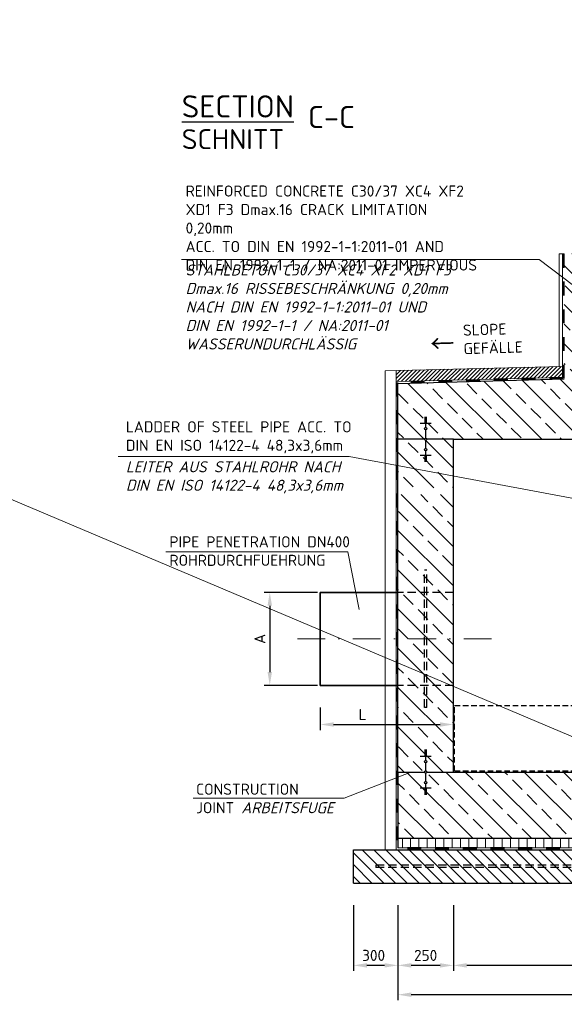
# Model space of a CAD drawing. Header units: millimetres. Extents: x -76904 to 25883, y -13890 to 20369.
# Tile 22 of 29: x -497 to 1958, y 11496 to 15932. Entities that reach past the tile are written whole.
import ezdxf

# ---------------------------------------------------------------- set-up
doc = ezdxf.new("R2010")
doc.units = ezdxf.units.MM
doc.header["$MEASUREMENT"] = 0
for name, pattern in [('HIDDEN', [0.375, 0.25, -0.125]), ('STRICHPUNKT2', [0.5, 0.25, -0.125, 0, -0.125]), ('VERDECKT2', [0.1875, 0.125, -0.0625]), ('WJF-UNSICHTBAR', [0.25, 0.125, -0.125])]:
    doc.linetypes.add(name, pattern=pattern)
for name, color, linetype, lineweight in [('P------T2', 7, 'Continuous', 18), ('P------T7', 7, 'Continuous', 18), ('P-BS----Bem', 7, 'Continuous', 18), ('P-BSBOD', 7, 'Continuous', 30), ('P-BSDEP', 7, 'Continuous', 30), ('P-BSSAU', 7, 'Continuous', 30), ('P-BSSAUF', 7, 'Continuous', 18), ('P-BSWABD', 7, 'Continuous', 18), ('P-BSWAN', 7, 'Continuous', 30), ('P-BSWANF', 7, 'Continuous', 18), ('P-ESER1', 1, 'Erdung1', 25), ('P-MS250', 190, 'Continuous', 35)]:
    doc.layers.add(name, color=color, linetype=linetype, lineweight=lineweight)
doc.styles.get("Standard").update_dxf_attribs({"font": 'isocpeur.ttf'})
doc.linetypes.add('Erdung1', pattern='A,12.7,0.1,["#",Standard,S=2.54,R=0,X=-2.54,Y=-1.27],-5.08', length=17.88)
doc.dimstyles.new('Kopie von ISO-25', dxfattribs={"dimscale": 20, "dimtxt": 2.5, "dimasz": 3, "dimexe": 1.25, "dimexo": 0.625, "dimgap": 1, "dimtad": 1, "dimtxsty": 'Standard', "dimcen": 2.5, "dimadec": 0, "dimazin": 0, "dimtfac": 1, "dimtmove": 0, "dimatfit": 1, "dimfxl": 0, "dimarcsym": 0})

# ---------------------------------------------------------------- blocks, each defined once
blk = doc.blocks.new('*D5')
at = {"layer": 'Defpoints', "color": 0, "lineweight": 0, "transparency": 16777216}
for p in [(1457.917472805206, 12042.11467539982), (4057.917472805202, 12042.11467539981), (1457.917472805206, 11671.07402572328)]:
    blk.add_point(p, dxfattribs=at)
at = {"layer": 'P-BS----Bem', "color": 0, "lineweight": -2, "transparency": 16777216}
for p, q in [((1457.917472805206, 11942.11467539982), (1457.917472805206, 11646.07402572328)), ((4057.917472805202, 11942.11467539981), (4057.917472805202, 11646.07402572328)), ((3997.917472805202, 11671.07402572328), (1517.917472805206, 11671.07402572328))]:
    blk.add_line(p, q, dxfattribs=at)
at = {"layer": 'P-BS----Bem', "color": 0, "lineweight": 0, "transparency": 16777216}
for points in [[(1517.917472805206, 11681.07402572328), (1517.917472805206, 11661.07402572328), (1457.917472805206, 11671.07402572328)], [(3997.917472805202, 11681.07402572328), (3997.917472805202, 11661.07402572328), (4057.917472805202, 11671.07402572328)]]:
    blk.add_solid(points, dxfattribs=at)
at = {"layer": 'P-BS----Bem', "color": 0, "transparency": 16777216, "insert": (2757.917472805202, 11716.07402572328), "char_height": 50, "attachment_point": 5}
blk.add_mtext('2600', dxfattribs=at)
blk = doc.blocks.new('*D6')
at = {"layer": 'Defpoints', "color": 0, "lineweight": 0, "transparency": 16777216}
for p in [(1207.917472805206, 12042.11467539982), (4307.917472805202, 12042.11467539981), (1207.917472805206, 11538.98530667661)]:
    blk.add_point(p, dxfattribs=at)
at = {"layer": 'P-BS----Bem', "color": 0, "lineweight": -2, "transparency": 16777216}
for p, q in [((1207.917472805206, 11942.11467539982), (1207.917472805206, 11513.98530667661)), ((4307.917472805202, 11942.11467539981), (4307.917472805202, 11513.98530667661)), ((4247.917472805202, 11538.98530667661), (1267.917472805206, 11538.98530667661))]:
    blk.add_line(p, q, dxfattribs=at)
at = {"layer": 'P-BS----Bem', "color": 0, "lineweight": 0, "transparency": 16777216}
for points in [[(1267.917472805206, 11548.98530667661), (1267.917472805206, 11528.98530667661), (1207.917472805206, 11538.98530667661)], [(4247.917472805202, 11548.98530667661), (4247.917472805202, 11528.98530667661), (4307.917472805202, 11538.98530667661)]]:
    blk.add_solid(points, dxfattribs=at)
at = {"layer": 'P-BS----Bem', "color": 0, "transparency": 16777216, "insert": (2757.917472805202, 11583.98530667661), "char_height": 50, "attachment_point": 5}
blk.add_mtext('3100', dxfattribs=at)
blk = doc.blocks.new('*D8')
at = {"layer": 'Defpoints', "color": 0, "lineweight": 0, "transparency": 16777216}
for p in [(1207.917472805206, 12042.11467539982), (1457.917472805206, 12042.11467539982), (1207.917472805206, 11671.07402572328)]:
    blk.add_point(p, dxfattribs=at)
at = {"layer": 'P-BS----Bem', "color": 0, "lineweight": -2, "transparency": 16777216}
for p, q in [((1207.917472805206, 11942.11467539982), (1207.917472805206, 11646.07402572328)), ((1457.917472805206, 11942.11467539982), (1457.917472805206, 11646.07402572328)), ((1397.917472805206, 11671.07402572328), (1267.917472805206, 11671.07402572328))]:
    blk.add_line(p, q, dxfattribs=at)
at = {"layer": 'P-BS----Bem', "color": 0, "lineweight": 0, "transparency": 16777216}
for points in [[(1267.917472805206, 11681.07402572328), (1267.917472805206, 11661.07402572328), (1207.917472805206, 11671.07402572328)], [(1397.917472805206, 11681.07402572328), (1397.917472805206, 11661.07402572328), (1457.917472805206, 11671.07402572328)]]:
    blk.add_solid(points, dxfattribs=at)
at = {"layer": 'P-BS----Bem', "color": 0, "transparency": 16777216, "insert": (1332.917472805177, 11716.07402572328), "char_height": 50, "attachment_point": 5}
blk.add_mtext('250', dxfattribs=at)
blk = doc.blocks.new('*D56')
at = {"layer": 'Defpoints', "color": 0, "lineweight": 0, "transparency": 16777216}
for p in [(1007.917472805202, 12042.11467539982), (1207.917472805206, 12042.11467539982), (1007.917472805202, 11671.07402572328)]:
    blk.add_point(p, dxfattribs=at)
at = {"layer": 'P-BS----Bem', "color": 0, "lineweight": -2, "transparency": 16777216}
for p, q in [((1007.917472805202, 11942.11467539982), (1007.917472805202, 11646.07402572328)), ((1207.917472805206, 11942.11467539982), (1207.917472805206, 11646.07402572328)), ((1147.917472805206, 11671.07402572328), (1067.917472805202, 11671.07402572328))]:
    blk.add_line(p, q, dxfattribs=at)
at = {"layer": 'P-BS----Bem', "color": 0, "lineweight": 0, "transparency": 16777216}
for points in [[(1067.917472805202, 11681.07402572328), (1067.917472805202, 11661.07402572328), (1007.917472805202, 11671.07402572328)], [(1147.917472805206, 11681.07402572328), (1147.917472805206, 11661.07402572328), (1207.917472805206, 11671.07402572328)]]:
    blk.add_solid(points, dxfattribs=at)
at = {"layer": 'P-BS----Bem', "color": 0, "transparency": 16777216, "insert": (1098.438153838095, 11716.07402572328), "char_height": 50, "attachment_point": 5}
blk.add_mtext('300', dxfattribs=at)
blk = doc.blocks.new('*D83')
at = {"layer": 'Defpoints', "color": 0, "lineweight": 0, "transparency": 16777216}
for p in [(857.9174728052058, 13351.61467539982), (630.4166861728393, 12932.61467539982), (857.9174728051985, 12932.61467539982)]:
    blk.add_point(p, dxfattribs=at)
at = {"layer": 'P-BS----Bem', "color": 0, "lineweight": -2, "transparency": 16777216}
for p, q in [((845.4174728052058, 13351.61467539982), (605.4166861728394, 13351.61467539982)), ((630.4166861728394, 13291.61467539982), (630.4166861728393, 12992.61467539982)), ((845.4174728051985, 12932.61467539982), (605.4166861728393, 12932.61467539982))]:
    blk.add_line(p, q, dxfattribs=at)
at = {"layer": 'P-BS----Bem', "color": 0, "lineweight": 0, "transparency": 16777216}
for points in [[(620.4166861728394, 13291.61467539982), (640.4166861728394, 13291.61467539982), (630.4166861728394, 13351.61467539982)], [(620.4166861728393, 12992.61467539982), (640.4166861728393, 12992.61467539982), (630.4166861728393, 12932.61467539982)]]:
    blk.add_solid(points, dxfattribs=at)
at = {"layer": 'P-BS----Bem', "color": 0, "transparency": 16777216, "insert": (585.4166861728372, 13142.11467539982), "char_height": 50, "attachment_point": 5, "rotation": 90}
blk.add_mtext('A', dxfattribs=at)
blk = doc.blocks.new('*D99')
at = {"layer": 'Defpoints', "color": 0, "lineweight": 0, "transparency": 16777216}
for p in [(857.9174728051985, 12932.61467539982), (1457.917472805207, 12932.61467539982), (1457.917472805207, 12756.41719996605)]:
    blk.add_point(p, dxfattribs=at)
at = {"layer": 'P-BS----Bem', "color": 0, "lineweight": -2, "transparency": 16777216}
for p, q in [((857.9174728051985, 12832.61467539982), (857.9174728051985, 12731.41719996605)), ((1457.917472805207, 12832.61467539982), (1457.917472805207, 12731.41719996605)), ((917.9174728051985, 12756.41719996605), (1397.917472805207, 12756.41719996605))]:
    blk.add_line(p, q, dxfattribs=at)
at = {"layer": 'P-BS----Bem', "color": 0, "lineweight": 0, "transparency": 16777216}
for points in [[(917.9174728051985, 12766.41719996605), (917.9174728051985, 12746.41719996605), (857.9174728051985, 12756.41719996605)], [(1397.917472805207, 12766.41719996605), (1397.917472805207, 12746.41719996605), (1457.917472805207, 12756.41719996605)]]:
    blk.add_solid(points, dxfattribs=at)
at = {"layer": 'P-BS----Bem', "color": 0, "transparency": 16777216, "insert": (1048.538763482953, 12801.41719996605), "char_height": 50, "attachment_point": 5}
blk.add_mtext('L', dxfattribs=at)

msp = doc.modelspace()

# ---------------------------------------------------------------- hatches: boundary and pattern name
at = {"lineweight": 0}
h = msp.add_hatch(dxfattribs=at)
h.set_pattern_fill('ANSI31', color=256, scale=100)
h.set_pattern_definition([(45, (2757.9174728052, 14335.11467539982), (-8.838834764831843, 8.838834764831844), [])])
h.paths.add_polyline_path([(4315.917472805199, 14301.36467539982), (4315.917472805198, 14351.36467539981), (3565.917472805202, 14370.11467539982), (3565.917472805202, 14320.11467539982)])
h.paths.add_polyline_path([(1199.917472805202, 14351.36467539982), (1199.917472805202, 14301.36467539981), (1949.917472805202, 14320.11467539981), (1949.917472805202, 14370.11467539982)])
at = {"layer": 'P-BSBOD', "lineweight": 18}
h = msp.add_hatch(dxfattribs=at)
h.set_pattern_fill('ANSI31', scale=300, angle=45, style=0)
h.set_pattern_definition([(90, (-13584.62085708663, -276.0736737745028), (-37.5, 7.105427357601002e-15), [])])
h.paths.add_polyline_path([(4307.917472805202, 12200.11467539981), (4307.917472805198, 12242.11467539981), (4250.326295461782, 12242.11467539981, 0.03853256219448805), (4252.245457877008, 12200.11467539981)])
h.paths.add_polyline_path([(4252.245457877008, 12200.11467539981, -0.03853256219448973), (4250.326295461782, 12242.11467539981), (1207.917472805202, 12242.11467539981), (1207.917472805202, 12200.11467539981)])
at = {"layer": 'P-BSSAUF', "lineweight": 5}
h = msp.add_hatch(dxfattribs=at)
h.set_pattern_fill('ANSI31', scale=300, angle=90, style=0)
h.set_pattern_definition([(135, (-13584.62085708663, -276.0736737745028), (-26.51650429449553, -26.51650429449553), [])])
edge = h.paths.add_edge_path()
edge.add_arc((4523.378087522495, 12233.54775026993), 273.186151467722, 206.3917819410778, 224.4865841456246, ccw=False)
edge.add_line((4278.664618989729, 12112.11467539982), (1107.917472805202, 12112.1146753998))
edge.add_line((1107.917472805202, 12112.1146753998), (1107.917472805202, 12117.07255369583))
edge.add_spline(control_points=[(1107.917472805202, 12117.07255369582), (1062.29447855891, 12111.68927438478), (1030.232356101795, 12112.95712711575), (1007.917472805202, 12118.65539179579)], knot_values=[816.4343976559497, 816.4343976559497, 816.4343976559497, 816.4343976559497, 825.7347813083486, 825.7347813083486, 825.7347813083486, 825.7347813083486], degree=3, periodic=0)
edge.add_line((1007.917472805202, 12118.65539179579), (1007.917472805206, 12042.11467539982))
edge.add_line((1007.917472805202, 12042.11467539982), (4328.483112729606, 12042.11467539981))
edge = h.paths.add_edge_path()
edge.add_line((1007.917472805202, 12192.11467539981), (1007.917472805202, 12118.65539179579))
edge.add_spline(control_points=[(1007.917472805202, 12118.65539179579), (1030.232356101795, 12112.95712711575), (1062.29447855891, 12111.68927438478), (1107.917472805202, 12117.07255369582)], knot_values=[816.4343976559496, 816.4343976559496, 816.4343976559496, 816.4343976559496, 825.7347813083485, 825.7347813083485, 825.7347813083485, 825.7347813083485], degree=3, periodic=0)
edge.add_line((1107.917472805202, 12117.07255369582), (1107.917472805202, 12122.1146753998))
edge.add_line((1107.917472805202, 12122.1146753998), (4273.952060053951, 12122.11467539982))
edge.add_arc((4523.378087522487, 12233.54775026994), 273.1861514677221, 188.7234911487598, 204.0730860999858, ccw=False)
edge.add_line((4253.352211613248, 12192.11467539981), (1007.917472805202, 12192.11467539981))
edge = h.paths.add_edge_path()
edge.add_arc((4523.378087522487, 12233.54775026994), 273.1861514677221, 188.7234911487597, 204.0730860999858)
edge.add_line((4273.952060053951, 12122.11467539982), (4407.917472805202, 12122.11467539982))
edge.add_line((4407.917472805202, 12122.11467539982), (4407.917472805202, 12117.07255369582))
edge.add_spline(control_points=[(4407.917472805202, 12117.07255369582), (4453.540467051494, 12111.68927438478), (4485.60258950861, 12112.95712711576), (4507.917472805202, 12118.65539179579)], knot_values=[816.4343976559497, 816.4343976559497, 816.4343976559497, 816.4343976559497, 825.7347813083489, 825.7347813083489, 825.7347813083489, 825.7347813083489], degree=3, periodic=0)
edge.add_line((4507.917472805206, 12118.65539179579), (4507.917472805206, 12192.11467539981))
edge.add_line((4507.917472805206, 12192.11467539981), (4253.352211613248, 12192.11467539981))
edge = h.paths.add_edge_path()
edge.add_line((4507.917472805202, 12042.11467539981), (4507.917472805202, 12118.6553917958))
edge.add_spline(control_points=[(4507.917472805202, 12118.65539179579), (4485.60258950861, 12112.95712711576), (4453.540467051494, 12111.68927438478), (4407.917472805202, 12117.07255369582)], knot_values=[816.4343976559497, 816.4343976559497, 816.4343976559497, 816.4343976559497, 825.7347813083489, 825.7347813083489, 825.7347813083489, 825.7347813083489], degree=3, periodic=0)
edge.add_line((4407.917472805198, 12117.07255369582), (4407.917472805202, 12112.11467539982))
edge.add_line((4407.917472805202, 12112.11467539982), (4278.664618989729, 12112.11467539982))
edge.add_arc((4523.378087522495, 12233.54775026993), 273.186151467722, 206.3917819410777, 224.4865841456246)
edge.add_line((4328.483112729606, 12042.11467539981), (4507.917472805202, 12042.11467539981))
h.paths.add_polyline_path([(4278.664618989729, 12112.11467539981, -0.01011756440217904), (4273.952060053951, 12122.11467539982), (1107.917472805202, 12122.1146753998), (1107.917472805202, 12112.1146753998)])
h.paths.add_polyline_path([(4407.917472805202, 12112.11467539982), (4407.917472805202, 12122.11467539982), (4273.952060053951, 12122.11467539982, 0.01011756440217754), (4278.664618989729, 12112.11467539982)])
at = {"layer": 'P-BSWANF', "lineweight": 5}
h = msp.add_hatch(dxfattribs=at)
h.set_pattern_fill('ANSI33', scale=500, angle=90, style=0)
h.set_pattern_definition([(135, (-9882.225805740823, 2976.978876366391), (-88.38834764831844, -88.38834764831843), []), (135, (-9882.225805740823, 3065.367223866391), (-88.38834764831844, -88.38834764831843), [62.5, -31.25])])
edge = h.paths.add_edge_path()
edge.add_line((1207.917472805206, 12542.11467539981), (1317.373371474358, 12542.11467539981))
edge.add_line((1317.373371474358, 12542.11467539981), (1317.373371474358, 12572.00474239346))
edge.add_line((1317.373371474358, 12572.00474239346), (1350.746017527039, 12572.00474239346))
edge.add_line((1350.746017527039, 12572.00474239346), (1350.746017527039, 12542.11467539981))
edge.add_line((1350.746017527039, 12542.11467539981), (1457.917472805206, 12542.11467539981))
edge.add_line((1457.917472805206, 12542.11467539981), (1457.917472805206, 12883.00441936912))
edge.add_arc((1691.155259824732, 13167.31474834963), 367.7393485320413, 180, 230.6357997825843, ccw=False)
edge.add_arc((1691.155259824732, 13167.31474834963), 367.7393485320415, 129.3642002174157, 180, ccw=False)
edge.add_line((1457.917472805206, 13451.62507733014), (1457.917472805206, 13792.11467539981))
edge.add_line((1457.917472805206, 13792.11467539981), (1207.917472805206, 13792.11467539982))
edge.add_line((1207.917472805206, 13792.11467539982), (1207.917472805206, 12542.11467539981))
h.paths.add_polyline_path([(1457.917472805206, 14042.11467539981), (2257.917472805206, 14042.11467539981), (2257.917472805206, 14827.11467539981), (2172.917472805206, 14827.11467539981), (2172.917472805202, 14892.11467539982), (1957.917472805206, 14877.11467539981), (1957.917472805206, 14312.11467539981), (1207.917472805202, 14292.11467539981), (1207.917472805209, 13822.20067539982), (1457.917472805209, 13822.20067539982)])
edge = h.paths.add_edge_path(flags=17)
edge.add_arc((1691.155259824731, 13167.31474834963), 367.7393485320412, 129.3642002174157, 180)
edge.add_arc((1691.155259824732, 13167.31474834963), 367.7393485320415, 180, 230.6357997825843)
edge.add_line((1457.917472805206, 12883.00441936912), (1457.917472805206, 13451.62507733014))
edge = h.paths.add_edge_path(flags=17)
edge.add_line((4057.917472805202, 13420.71436389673), (4057.917472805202, 12913.91513280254))
edge.add_arc((3791.420074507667, 13167.31474834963), 367.7393485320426, 316.4431492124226, 360)
edge.add_arc((3791.420074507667, 13167.31474834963), 367.7393485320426, 0, 43.55685078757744)
edge = h.paths.add_edge_path()
edge.add_arc((3791.420074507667, 13167.31474834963), 367.7393485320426, 0, 43.55685078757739, ccw=False)
edge.add_arc((3791.420074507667, 13167.31474834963), 367.7393485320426, -43.5568507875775, 0, ccw=False)
edge.add_line((4057.917472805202, 12913.91513280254), (4057.917472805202, 12542.11467539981))
edge.add_line((4057.917472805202, 12542.11467539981), (4166.959372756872, 12542.11467539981))
edge.add_line((4166.959372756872, 12542.11467539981), (4166.959372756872, 12573.07185559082))
edge.add_line((4166.959372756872, 12573.07185559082), (4199.047852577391, 12573.07185559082))
edge.add_line((4199.047852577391, 12573.07185559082), (4199.047852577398, 12542.11467539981))
edge.add_line((4199.047852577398, 12542.11467539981), (4307.917472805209, 12542.11467539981))
edge.add_line((4307.917472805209, 12542.11467539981), (4307.917472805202, 13792.11467539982))
edge.add_line((4307.917472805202, 13792.11467539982), (4057.917472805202, 13792.11467539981))
edge.add_line((4057.917472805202, 13792.11467539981), (4057.917472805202, 13420.71436389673))
h.paths.add_polyline_path([(4057.917472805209, 14042.11467539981), (4057.917472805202, 13822.20067539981), (4307.917472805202, 13822.20067539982), (4307.917472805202, 14292.11467539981), (3557.917472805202, 14312.11467539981), (3557.917472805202, 14877.11467539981), (3342.917472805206, 14892.11467539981), (3342.917472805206, 14827.11467539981), (3257.917472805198, 14827.11467539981), (3257.917472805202, 14042.11467539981)])
h = msp.add_hatch(dxfattribs=at)
h.set_pattern_fill('ANSI33', scale=500, angle=90, style=0)
h.set_pattern_definition([(135, (0, 0), (-88.38834764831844, -88.38834764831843), []), (135, (5.412225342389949e-15, 88.38834750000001), (-88.38834764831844, -88.38834764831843), [62.5, -31.25])])
h.paths.add_polyline_path([(2857.917472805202, 12422.11467539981), (2857.917472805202, 12542.11467539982), (2657.917472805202, 12542.11467539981), (2657.917472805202, 12422.11467539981)])
h.paths.add_polyline_path([(2657.917472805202, 12422.11467539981), (2657.917472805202, 12392.11467539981), (2857.917472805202, 12392.11467539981), (2857.917472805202, 12422.11467539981)], flags=16)
edge = h.paths.add_edge_path()
edge.add_arc((4182.917472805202, 12542.11467539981), 5.176266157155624, 180, 360)
edge.add_line((4188.093738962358, 12542.11467539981), (4307.917472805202, 12542.11467539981))
edge.add_line((4307.917472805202, 12542.11467539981), (4307.917472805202, 12401.49832889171))
edge.add_arc((4523.37808752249, 12233.54775026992), 273.1861514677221, 142.063745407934, 178.2029501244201)
edge.add_line((4250.326295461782, 12242.11467539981), (1207.917472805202, 12242.11467539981))
edge.add_line((1207.917472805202, 12242.11467539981), (1207.917472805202, 12542.11467539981))
edge.add_line((1207.917472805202, 12542.11467539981), (2657.917472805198, 12542.11467539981))
edge.add_line((2657.917472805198, 12542.11467539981), (2657.917472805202, 12392.11467539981))
edge.add_line((2657.917472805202, 12392.11467539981), (2857.917472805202, 12392.11467539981))
edge.add_line((2857.917472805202, 12392.11467539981), (2857.917472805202, 12542.11467539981))
edge.add_line((2857.917472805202, 12542.11467539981), (4177.741206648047, 12542.11467539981))

# ---------------------------------------------------------------- linework, layer by layer
at = {"color": 1, "lineweight": 0}
msp.add_line((-16135.73588350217, 20368.91309074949), (25882.52373820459, 2597.361613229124), dxfattribs=at)
for p, q in [((1307.9174728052, 14113.60871663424), (1357.9174728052, 14113.60871663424)), ((1327.9174728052, 14141.76795561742), (1337.9174728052, 14141.76795561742)), ((1327.9174728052, 14138.24805074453), (1337.9174728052, 14138.24805074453)), ((1327.9174728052, 14134.72814587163), (1337.9174728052, 14134.72814587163)), ((1327.9174728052, 14131.20824099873), (1337.9174728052, 14131.20824099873)), ((1327.9174728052, 14127.68833612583), (1337.9174728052, 14127.68833612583)), ((1327.9174728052, 14124.16843125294), (1337.9174728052, 14124.16843125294)), ((1327.9174728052, 14120.64852638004), (1337.9174728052, 14120.64852638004)), ((1327.9174728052, 14117.12862150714), (1337.9174728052, 14117.12862150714)), ((1332.9174728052, 14142.11467539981), (1332.9174728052, 14094.50900552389)), ((1332.9174728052, 14084.15647320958), (1332.9174728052, 14047.29094155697)), ((1332.9174728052, 14036.93840924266), (1332.9174728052, 14000.07287759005)), ((1332.9174728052, 13989.72034527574), (1332.9174728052, 13942.11467539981)), ((1307.9174728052, 13970.62063416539), (1357.9174728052, 13970.62063416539)), ((1327.9174728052, 13967.10072929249), (1337.9174728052, 13967.10072929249)), ((1327.9174728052, 13963.58082441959), (1337.9174728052, 13963.58082441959)), ((1327.9174728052, 13960.06091954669), (1337.9174728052, 13960.06091954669)), ((1327.9174728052, 13956.5410146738), (1337.9174728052, 13956.5410146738)), ((1327.9174728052, 13953.0211098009), (1337.9174728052, 13953.0211098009)), ((1327.9174728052, 13949.501204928), (1337.9174728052, 13949.501204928)), ((1327.9174728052, 13945.9813000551), (1337.9174728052, 13945.9813000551)), ((1327.9174728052, 13942.46139518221), (1337.9174728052, 13942.46139518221)), ((1307.917472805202, 12613.60871663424), (1357.917472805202, 12613.60871663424)), ((1327.917472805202, 12641.76795561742), (1337.917472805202, 12641.76795561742)), ((1327.917472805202, 12638.24805074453), (1337.917472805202, 12638.24805074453)), ((1327.917472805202, 12634.72814587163), (1337.917472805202, 12634.72814587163)), ((1327.917472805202, 12631.20824099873), (1337.917472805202, 12631.20824099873)), ((1327.917472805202, 12627.68833612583), (1337.917472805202, 12627.68833612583)), ((1327.917472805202, 12624.16843125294), (1337.917472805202, 12624.16843125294)), ((1327.917472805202, 12620.64852638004), (1337.917472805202, 12620.64852638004)), ((1327.917472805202, 12617.12862150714), (1337.917472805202, 12617.12862150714)), ((1332.917472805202, 12642.11467539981), (1332.917472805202, 12594.50900552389)), ((1332.917472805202, 12584.15647320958), (1332.917472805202, 12547.29094155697)), ((1332.917472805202, 12536.93840924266), (1332.917472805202, 12500.07287759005)), ((1307.917472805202, 12470.62063416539), (1357.917472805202, 12470.62063416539)), ((1327.917472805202, 12467.10072929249), (1337.917472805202, 12467.10072929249)), ((1332.917472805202, 12489.72034527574), (1332.917472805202, 12442.11467539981)), ((1327.917472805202, 12463.58082441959), (1337.917472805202, 12463.58082441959)), ((1327.917472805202, 12460.06091954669), (1337.917472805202, 12460.06091954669)), ((1327.917472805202, 12456.5410146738), (1337.917472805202, 12456.5410146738)), ((1327.917472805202, 12453.0211098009), (1337.917472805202, 12453.0211098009)), ((1327.917472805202, 12449.501204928), (1337.917472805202, 12449.501204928)), ((1327.917472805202, 12445.9813000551), (1337.917472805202, 12445.9813000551)), ((1327.917472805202, 12442.46139518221), (1337.917472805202, 12442.46139518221))]:
    msp.add_line(p, q)
at = {"linetype": 'HIDDEN', "lineweight": 25, "ltscale": 100}
for p, q in [((1462.917472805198, 12547.11467539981), (1462.917472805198, 12842.11467539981)), ((1462.917472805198, 12842.11467539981), (2267.917472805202, 12842.11467539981)), ((1462.917472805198, 12547.11467539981), (4052.917472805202, 12547.11467539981))]:
    msp.add_line(p, q, dxfattribs=at)
for centre in [(1332.9174728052, 14089.33273936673), (1332.9174728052, 14042.11467539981), (1332.9174728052, 13994.8966114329), (1332.917472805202, 12589.33273936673), (1332.917472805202, 12542.11467539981), (1332.917472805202, 12494.8966114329)]:
    msp.add_circle(centre, 5.176266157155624)
at = {"layer": 'P------T2', "color": 7}
for p, q in [((232.5428909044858, 14851.83387558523), (1844.846028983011, 14851.83387558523)), ((1844.846028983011, 14851.83387558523), (2054.40182904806, 14691.92575766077)), ((988.9463719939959, 13964.59722329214), (-52.47228744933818, 13964.59722329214)), ((988.9463719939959, 13964.59722329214), (2526.204373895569, 13674.94862721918)), ((161.5944072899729, 13533.76572156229), (981.5565002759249, 13533.9820635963)), ((1033.465085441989, 13274.83216680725), (981.5565002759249, 13533.9820635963))]:
    msp.add_line(p, q, dxfattribs=at)
at = {"layer": 'P------T2', "color": 7, "ltscale": 50}
for p, q in [((965.3104981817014, 12423.98846676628), (1266.499487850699, 12542.11467539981)), ((285.3287759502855, 12423.98846676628), (965.3104981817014, 12423.98846676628))]:
    msp.add_line(p, q, dxfattribs=at)
at = {"layer": 'P-BSBOD', "color": 7}
for p, q in [((1327.741206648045, 14042.11467539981), (1207.9174728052, 14042.11467539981)), ((1457.9174728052, 14042.11467539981), (1338.093738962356, 14042.11467539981)), ((1207.917472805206, 12542.11467539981), (1327.741206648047, 12542.11467539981)), ((1207.917472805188, 12542.11467539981), (1207.917472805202, 12200.11467539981)), ((1338.093738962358, 12542.11467539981), (4177.741206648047, 12542.11467539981)), ((4307.917472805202, 12242.11467539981), (1207.917472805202, 12242.11467539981))]:
    msp.add_line(p, q, dxfattribs=at)
at = {"layer": 'P-BSBOD', "color": 7, "lineweight": 18}
msp.add_line((1207.917472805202, 12200.11467539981), (4307.917472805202, 12200.11467539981), dxfattribs=at)
at = {"layer": 'P-BSDEP', "color": 7}
for p, q in [((1957.917472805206, 14312.11467539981), (1207.917472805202, 14292.11467539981)), ((1457.917472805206, 14042.11467539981), (2257.917472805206, 14042.11467539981))]:
    msp.add_line(p, q, dxfattribs=at)
at = {"layer": 'P-BSSAU', "color": 7}
for p, q in [((1007.917472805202, 12192.11467539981), (4507.917472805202, 12192.11467539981)), ((1007.917472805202, 12042.11467539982), (1007.917472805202, 12192.11467539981)), ((1007.917472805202, 12042.11467539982), (4507.917472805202, 12042.11467539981))]:
    msp.add_line(p, q, dxfattribs=at)
at = {"layer": 'P-BSWABD', "color": 7}
for p, q in [((1934.917472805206, 14877.11467539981), (1934.917472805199, 14369.73967539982)), ((1949.917472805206, 14877.11467539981), (1934.917472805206, 14877.11467539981)), ((1949.917472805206, 14877.11467539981), (1949.917472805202, 14320.11467539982)), ((1957.917472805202, 14877.11467539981), (1949.917472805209, 14877.11467539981)), ((1949.917472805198, 14370.11467539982), (1149.917472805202, 14350.11467539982)), ((1149.917472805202, 14350.11467539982), (1149.917472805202, 12192.11467539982)), ((1199.917472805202, 14351.36467539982), (1199.917472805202, 12192.11467539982)), ((1949.917472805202, 14320.11467539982), (1199.917472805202, 14301.36467539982))]:
    msp.add_line(p, q, dxfattribs=at)
at = {"layer": 'P-BSWABD', "color": 7, "linetype": 'WJF-UNSICHTBAR', "lineweight": 53, "ltscale": 500}
for p, q in [((1952.9174728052, 14877.11467539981), (1952.917472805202, 14317.11467539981)), ((1952.917472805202, 14317.11467539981), (1202.917472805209, 14297.11467539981)), ((1202.917472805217, 14297.11467539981), (1202.917472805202, 12197.11467539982)), ((4312.917472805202, 12197.11467539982), (1202.917472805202, 12197.11467539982))]:
    msp.add_line(p, q, dxfattribs=at)
at = {"layer": 'P-BSWAN', "color": 7}
for p, q in [((1207.917472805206, 12542.11467539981), (1207.917472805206, 14292.11467539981)), ((1457.917472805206, 12542.11467539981), (1457.917472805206, 14042.11467539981))]:
    msp.add_line(p, q, dxfattribs=at)
at = {"layer": 'P-ESER1', "color": 7, "linetype": 'VERDECKT2', "ltscale": 300}
for p, q in [((4407.917472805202, 12122.11467539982), (1107.917472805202, 12122.1146753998)), ((1107.917472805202, 12122.1146753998), (1107.917472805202, 12112.11467539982)), ((4407.917472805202, 12112.11467539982), (1107.917472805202, 12112.1146753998))]:
    msp.add_line(p, q, dxfattribs=at)
at = {"layer": 'P-MS250', "color": 7, "linetype": 'VERDECKT2', "lineweight": 25, "ltscale": 300}
for p, q in [((1327.917472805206, 12832.61467539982), (1327.917472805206, 13451.61467539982)), ((1337.917472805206, 13451.61467539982), (1327.917472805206, 13451.61467539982)), ((1337.917472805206, 12832.61467539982), (1337.917472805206, 13451.61467539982)), ((1457.917472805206, 13351.61467539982), (1207.917472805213, 13351.61467539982)), ((1457.917472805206, 12932.61467539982), (1457.917472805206, 13351.61467539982)), ((1457.917472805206, 12932.61467539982), (1207.917472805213, 12932.61467539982)), ((1337.917472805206, 12832.61467539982), (1327.917472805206, 12832.61467539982))]:
    msp.add_line(p, q, dxfattribs=at)
at = {"layer": 'P-MS250', "color": 7}
for p, q in [((857.9174728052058, 13351.61467539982), (1207.917472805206, 13351.61467539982)), ((857.9174728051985, 13351.61467539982), (857.9174728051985, 12932.61467539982)), ((857.9174728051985, 12932.61467539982), (1207.917472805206, 12932.61467539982))]:
    msp.add_line(p, q, dxfattribs=at)
at = {"layer": 'P-MS250', "color": 7, "linetype": 'STRICHPUNKT2', "lineweight": 18, "ltscale": 500}
msp.add_line((1630.114869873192, 13142.11467539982), (724.0805443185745, 13142.11467539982), dxfattribs=at)

# ---------------------------------------------------------------- texts
at = {"layer": 'P------T2', "color": 7, "char_height": 50, "attachment_point": 1}
for s, insert, width in [('REINFORCED CONCRETE C30/37 XC4 XF2 XD1 F3 Dmax.16 CRACK LIMITATION 0,20mm\\PACC. TO DIN EN 1992-1-1:2011-01 AND\\PDIN EN 1992-1-1 / NA:2011-01 IMPERVIOUS', (251.0780098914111, 15185.17428002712), 1318.250075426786), ('{\\fISOCPEUR|b0|i1|c0|p34;STAHLBETON C30/37 XC4 XF2 XD1 F3\\PDmax.16 RISSEBESCHRÄNKUNG 0,20mm\\PNACH DIN EN 1992-1-1:2011-01 UND\\PDIN EN 1992-1-1 / NA:2011-01\\PWASSERUNDURCHLÄSSIG}', (251.0780098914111, 14829.48001273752), 1320.704595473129), ('LADDER OF STEEL PIPE ACC. TO DIN EN ISO 14122-4 48,3x3,6mm', (-18.07408055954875, 14122.73492470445), 1020.06357760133), ('{\\fISOCPEUR|b0|i1|c0|p34;LEITER AUS STAHLROHR NACH\\PDIN EN ISO 14122-4 48,3x3,6mm}', (-18.07408055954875, 13942.69827380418), 1014.562187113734), ('CONSTRUCTION JOINT {\\fISOCPEUR|b0|i1|c0|p34;ARBEITSFUGE}', (298.405345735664, 12489.75662759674), 645.8779443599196)]:
    msp.add_mtext(s, dxfattribs=dict(at, insert=insert, width=width))
at = {"layer": 'P------T2', "color": 7, "attachment_point": 1, "rotation": 1.7805488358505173}
for s, insert, char_height, width in [('{\\C256;SLOPE\\PGEFÄLLE}', (1500.210793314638, 14557.81875568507), 49.99999999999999, 268.0811096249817), ('{\\fSimSun|b0|i0|c134|p2;\\C256;←}', (1352.439315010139, 14511.18252326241), 79.99999999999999, 87.73854813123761)]:
    msp.add_mtext(s, dxfattribs=dict(at, insert=insert, char_height=char_height, width=width))
at = {"layer": 'P------T7', "color": 7, "linetype": 'Continuous', "lineweight": 25, "attachment_point": 7}
for s, insert, char_height in [('{\\LSECTION}', (233.6556996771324, 15491.43614125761), 100), ('SCHNITT', (233.6556996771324, 15348.97965757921), 90)]:
    msp.add_mtext(s, dxfattribs=dict(at, insert=insert, char_height=char_height))
at = {"layer": 'P------T7', "color": 7, "insert": (802.4734952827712, 15543.73648956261), "char_height": 100, "attachment_point": 1}
msp.add_mtext('C-C', dxfattribs=at)
at = {"layer": 'P-MS250', "color": 7, "insert": (178.1650764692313, 13604.60909635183), "char_height": 50, "width": 1018.251019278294, "attachment_point": 1}
msp.add_mtext('PIPE PENETRATION DN400\\PROHRDURCHFUEHRUNG', dxfattribs=at)

# ---------------------------------------------------------------- dimensions: what is measured, and where the dimension line sits
at = {"layer": 'P-BS----Bem', "color": 7}
dim = msp.add_linear_dim(base=(630.4166861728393, 12932.61467539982), p1=(857.9174728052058, 13351.61467539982), p2=(857.9174728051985, 12932.61467539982), angle=90, text='A', dimstyle='Kopie von ISO-25', dxfattribs=at)
dim.commit()
dim.dimension.update_dxf_attribs({"geometry": '*D83', "text_midpoint": (630.4166861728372, 13142.11467539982), "dimtype": 160})
dim = msp.add_linear_dim(base=(1457.917472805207, 12756.41719996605), p1=(857.9174728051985, 12932.61467539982), p2=(1457.917472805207, 12932.61467539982), text='L', dimstyle='Kopie von ISO-25', override={"dimexo": 5}, dxfattribs=at)
dim.commit()
dim.dimension.update_dxf_attribs({"geometry": '*D99', "text_midpoint": (1048.538763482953, 12756.41719996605), "dimtype": 160})
dim = msp.add_linear_dim(base=(1007.917472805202, 11671.07402572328), p1=(1207.917472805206, 12042.11467539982), p2=(1007.917472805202, 12042.11467539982), angle=180, text='300', dimstyle='Kopie von ISO-25', override={"dimexo": 5}, dxfattribs=at)
dim.commit()
dim.dimension.update_dxf_attribs({"geometry": '*D56', "text_midpoint": (1098.438153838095, 11671.07402572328), "dimtype": 160})
for base, p1, p2, picture, middle in [((1207.917472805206, 11538.98530667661), (4307.917472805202, 12042.11467539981), (1207.917472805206, 12042.11467539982), '*D6', (2757.917472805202, 11538.98530667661)), ((1207.917472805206, 11671.07402572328), (1457.917472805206, 12042.11467539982), (1207.917472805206, 12042.11467539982), '*D8', (1332.917472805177, 11671.07402572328)), ((1457.917472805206, 11671.07402572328), (4057.917472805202, 12042.11467539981), (1457.917472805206, 12042.11467539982), '*D5', (2757.917472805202, 11671.07402572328))]:
    dim = msp.add_linear_dim(base=base, p1=p1, p2=p2, dimstyle='Kopie von ISO-25', override={"dimexo": 5}, dxfattribs=at)
    dim.commit()
    dim.dimension.update_dxf_attribs({"geometry": picture, "text_midpoint": middle, "dimtype": 160})

doc.saveas('drawing.dxf')
